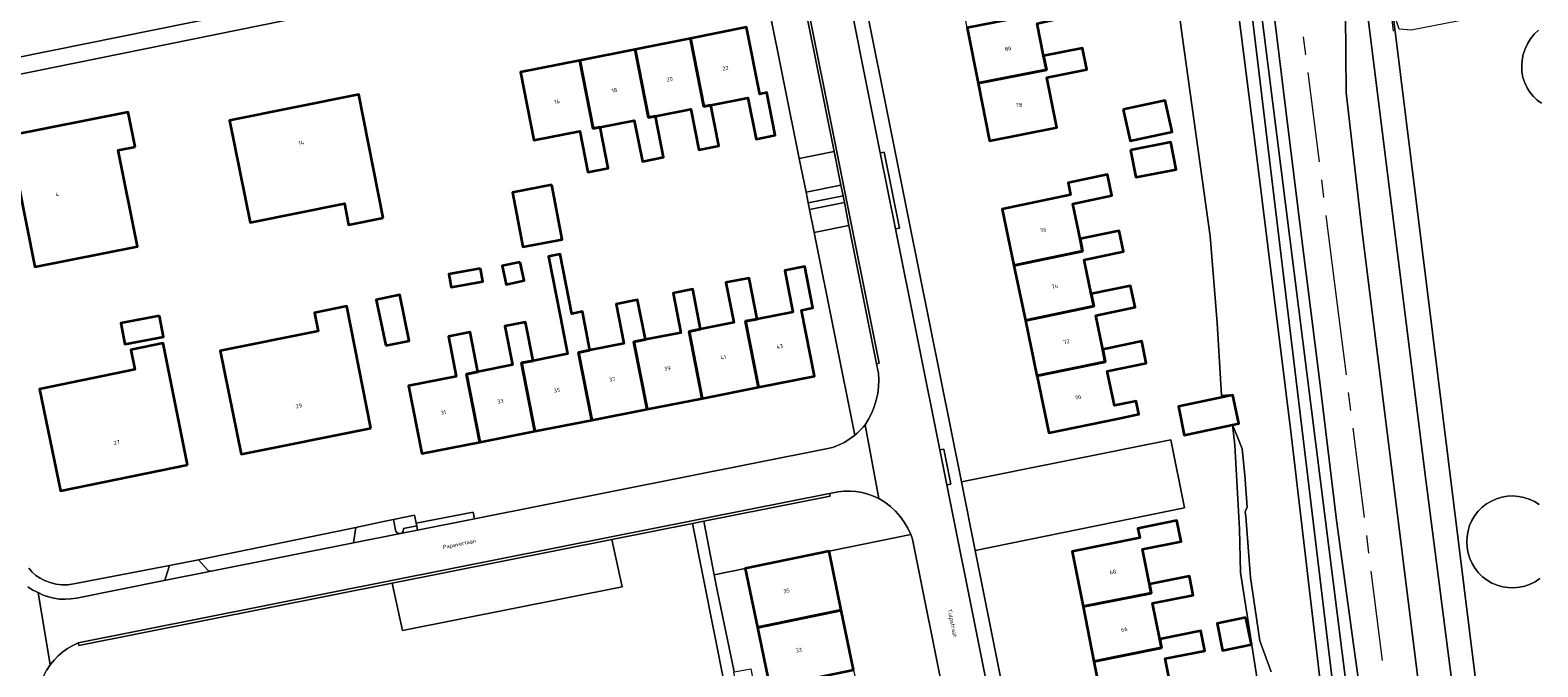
# Model space of a CAD drawing. Header units: metres. Extents: x 229229 to 231729, y 593167 to 595667.
# Tile 122 of 256: x 230235 to 230402, y 595113 to 595183. Entities that reach past the tile are written whole.
import ezdxf
from ezdxf.enums import TextEntityAlignment as Align

# ---------------------------------------------------------------- set-up
doc = ezdxf.new("R2010")
doc.units = ezdxf.units.M
doc.linetypes.add('AM-AS', pattern=[16, 10, -2, 2, -2])
for name, color, linetype, lineweight in [('B-WE-AM-AS_SPOOR-G', 10, 'AM-AS', 18), ('B-WE-GR-GRAS-GV', 60, 'Continuous', 13), ('B-WE-GR-GROENVOORZIENING-GV', 80, 'Continuous', 18), ('B-WE-IE-TERREINAFSCHEIDING_KUNSTMATIG_HEKWERK-G', 20, 'IE-TERREINAFSCHEIDING-KUNSTMATIG', 18), ('B-WE-OG-BEBOUWING-GV', 7, 'Continuous', 35), ('B-WE-OG-BEBOUWING-T18', 10, 'Continuous', 18), ('B-WE-OG-TERREIN_ERF-GV', 7, 'Continuous', 18), ('B-WE-OG-TOPOGRAFIE-T18', 10, 'Continuous', 18), ('B-WE-OG-WATER-GV', 130, 'Continuous', 18), ('B-WE-OG-WATER_GREPPEL-GV', 160, 'Continuous', 18), ('B-WE-OG-WATER_SLOOT-GV', 120, 'Continuous', 18), ('B-WE-VH-ONVERHARD-GV', 252, 'Continuous', 18), ('B-WE-VH-VERHARDING_GESLOTEN-GV', 252, 'Continuous', 18), ('B-WE-VH-VERHARDING_HALFVERHARDING-GV', 252, 'Continuous', 18), ('B-WE-VH-VERHARDING_OPEN-GV', 252, 'Continuous', 18)]:
    doc.layers.add(name, color=color, linetype=linetype, lineweight=lineweight)
doc.styles.add('NLCS-ISO-M250-T18', font='NLCS-ISO.ttf', dxfattribs={"height": 0.45})
doc.linetypes.add('IE-TERREINAFSCHEIDING-KUNSTMATIG', pattern='A,4,[82,NLCS.SHX,S=0.75,R=90,X=0,Y=0],4,-2', length=10)

msp = doc.modelspace()

# ---------------------------------------------------------------- linework, layer by layer
at = {"layer": 'B-WE-AM-AS_SPOOR-G'}
msp.add_lwpolyline([(230420.875, 594829.939), (230411.343, 594905.317), (230393.191, 595049.819), (230380.114, 595152.843), (230344.046, 595438.588), (230318.338, 595641.443), (230315.047, 595666.818)], dxfattribs=at)
at = {"layer": 'B-WE-GR-GRAS-GV'}
for points in [[(230403.045, 595033.456), (230399.151, 595065.271), (230397.312, 595077.032), (230393.529, 595105.507), (230389.795, 595134.517), (230382.717, 595191.222), (230378.99, 595218.632), (230375.916, 595242.431), (230372.236, 595272.262), (230369.952, 595294.234), (230366.074, 595324.197), (230362.435, 595355.687), (230358.017, 595388.838), (230356.745, 595399.015), (230355.496, 595409.014), (230352.537, 595432.697), (230345.116, 595489.899), (230339.144, 595538.274), (230333.567, 595579.902), (230322.618, 595666.818)], [(230334.879, 595476.714), (230412.84, 594859.061)], [(230403.031, 594946.326), (230401.168, 594960.852), (230399.345, 594972.823), (230398.428, 594979.054), (230397.014, 594992.043), (230396.237, 594998.367), (230394.934, 595008.457), (230394.588, 595014.296), (230393.795, 595021.578), (230393.004, 595025.389), (230392.717, 595029.83), (230391.742, 595037.97), (230390.516, 595046.839), (230389.153, 595057.571), (230388.462, 595062.44), (230386.295, 595080.32), (230384.765, 595094.706), (230381.884, 595115.072), (230380.017, 595128.896), (230378.098, 595144.822), (230376.144, 595160.101), (230374.385, 595174.477), (230371.881, 595194.737)], [(230380.611, 595187.73), (230380.794, 595187.752), (230380.983, 595186.182), (230380.879, 595186.17), (230381.019, 595185.156), (230381.083, 595176.426), (230382.819, 595161.224), (230389.533, 595107.482), (230392.515, 595086.186), (230405.828, 594979.15)]]:
    msp.add_lwpolyline(points, dxfattribs=at)
at = {"layer": 'B-WE-GR-GROENVOORZIENING-GV'}
for points in [[(230320.272, 595189.211), (230320.079, 595190.714), (230319.866, 595191.394), (230319.585, 595192.049), (230319.238, 595192.673), (230318.83, 595193.257), (230318.365, 595193.797), (230317.846, 595194.287), (230317.281, 595194.721), (230316.656, 595195.077), (230316.009, 595195.392), (230315.342, 595195.663), (230314.659, 595195.89), (230313.963, 595196.071), (230315.709, 595185.842), (230316.846, 595186.071), (230320.27, 595169.078), (230324.15, 595169.855)], [(230321.41, 595163.417), (230325.284, 595164.193), (230325.134, 595164.945), (230321.259, 595164.169)], [(230325.798, 595161.63), (230321.927, 595160.854), (230326.463, 595138.343), (230326.706, 595138.554), (230326.94, 595138.775), (230327.163, 595139.005), (230327.377, 595139.246), (230327.58, 595139.495), (230327.982, 595140.133), (230328.326, 595140.804), (230328.612, 595141.502), (230328.835, 595142.222), (230328.996, 595142.958), (230329.092, 595143.706), (230329.122, 595144.46), (230329.087, 595145.213), (230328.874, 595146.275)], [(230338.292, 595133.138), (230339.818, 595125.528), (230363.107, 595130.267), (230361.578, 595137.819)], [(230329.125, 595131.29), (230328.52, 595131.571), (230327.892, 595131.796), (230327.246, 595131.963), (230326.587, 595132.071), (230325.921, 595132.118), (230325.254, 595132.105), (230324.591, 595132.031), (230323.638, 595131.867), (230323.696, 595131.573), (230309.664, 595128.783), (230310.823, 595122.803), (230314.256, 595123.512), (230323.587, 595125.44), (230332.662, 595127.315), (230332.336, 595128.018), (230331.944, 595128.686), (230331.488, 595129.312), (230330.972, 595129.891), (230330.403, 595130.417), (230329.785, 595130.885)], [(230270.703, 595126.354), (230270.966, 595128.075), (230270.073, 595127.879), (230253.446, 595124.493), (230254.47, 595123.372), (230254.537, 595123.306), (230254.615, 595123.255), (230254.702, 595123.221), (230254.794, 595123.206), (230254.888, 595123.209)]]:
    msp.add_lwpolyline(points, close=True, dxfattribs=at)
for points in [[(230405.41, 595186.565), (230393.471, 595184.363), (230388.299, 595183.372), (230386.979, 595183.482), (230386.483, 595184.913), (230386.263, 595186.785), (230386.648, 595188.491), (230385.878, 595188.457), (230386.54, 595183.223), (230395.974, 595107.04), (230399.656, 595077.306), (230406.695, 595020.47)], [(230402.815, 595175.224), (230402.334, 595175.579), (230401.899, 595175.989), (230401.518, 595176.449), (230401.194, 595176.951), (230400.934, 595177.489), (230400.745, 595178.105), (230400.633, 595178.739), (230400.6, 595179.383), (230400.646, 595180.025), (230400.77, 595180.657), (230400.972, 595181.269), (230401.247, 595181.852), (230401.592, 595182.396), (230402.001, 595182.894), (230402.468, 595183.337)], [(230402.628, 595122.396), (230402.106, 595122.048), (230401.546, 595121.768), (230400.955, 595121.559), (230400.343, 595121.425), (230399.719, 595121.368), (230399.092, 595121.388), (230398.473, 595121.485), (230397.871, 595121.658), (230397.295, 595121.904), (230396.753, 595122.219), (230396.255, 595122.599), (230395.807, 595123.037), (230395.417, 595123.528), (230395.09, 595124.062), (230394.833, 595124.634), (230394.647, 595125.232), (230394.537, 595125.849), (230394.494, 595126.468), (230394.526, 595127.088), (230394.634, 595127.699), (230394.816, 595128.293), (230395.069, 595128.86), (230395.39, 595129.391), (230395.773, 595129.88), (230396.213, 595130.318), (230396.703, 595130.699), (230397.236, 595131.017), (230397.804, 595131.267), (230398.398, 595131.447), (230399.01, 595131.552), (230399.63, 595131.582), (230400.249, 595131.536), (230400.858, 595131.414), (230401.447, 595131.219), (230402.008, 595130.954), (230402.533, 595130.621)], [(230313.19, 595104.461), (230308.389, 595128.53), (230299.408, 595126.744), (230300.559, 595121.491), (230276.136, 595116.635), (230274.991, 595121.888), (230240.143, 595114.959), (230240.085, 595115.253), (230239.481, 595114.971), (230238.906, 595114.634), (230238.364, 595114.246), (230237.86, 595113.811), (230237.398, 595113.33), (230236.982, 595112.81), (230236.58, 595112.194)], [(230234.471, 595121.479), (230235.026, 595121.124), (230235.617, 595120.833), (230236.188, 595120.566), (230236.782, 595120.358), (230237.394, 595120.208), (230238.018, 595120.12), (230238.648, 595120.094), (230239.277, 595120.131), (230239.899, 595120.229), (230249.469, 595122.132), (230249.559, 595122.166), (230249.641, 595122.218), (230249.709, 595122.285), (230249.762, 595122.366), (230249.797, 595122.456), (230250.256, 595123.844), (230239.584, 595121.798), (230238.926, 595121.715), (230238.263, 595121.712), (230237.604, 595121.789), (230236.959, 595121.944), (230236.337, 595122.175), (230235.844, 595122.432), (230235.387, 595122.749), (230234.973, 595123.12), (230234.609, 595123.541)]]:
    msp.add_lwpolyline(points, dxfattribs=at)
at = {"layer": 'B-WE-IE-TERREINAFSCHEIDING_KUNSTMATIG_HEKWERK-G'}
msp.add_lwpolyline([(230386.339, 595183.256), (230385.882, 595187.34), (230385.432, 595190.116), (230384.748, 595196.663), (230382.966, 595210.672), (230381.573, 595221.598), (230379.846, 595235.493), (230378.027, 595250.1), (230376.679, 595261.503), (230374.744, 595276.938), (230373.146, 595289.508), (230372.248, 595296.692), (230371.71, 595301.561), (230370.509, 595310.592), (230368.905, 595322.762), (230367.03, 595337.712), (230365.466, 595349.732), (230363.131, 595367.933)], dxfattribs=at)
at = {"layer": 'B-WE-OG-BEBOUWING-GV'}
for points in [[(230346.212, 595186.677), (230346.52, 595185.107), (230338.952, 595183.623), (230340.162, 595177.446), (230347.75, 595178.933), (230347.442, 595180.503), (230346.725, 595184.112), (230351.043, 595185.061), (230350.56, 595187.529)], [(230308.159, 595182.433), (230309.661, 595174.856), (230310.426, 595175.008), (230314.564, 595175.828), (230315.472, 595171.249), (230317.587, 595171.669), (230316.644, 595176.419), (230315.88, 595176.247), (230314.408, 595183.672)], [(230302.007, 595181.214), (230295.857, 595179.994), (230297.357, 595172.427), (230298.122, 595172.579), (230301.917, 595173.332), (230302.82, 595168.774), (230305.176, 595169.241), (230304.273, 595173.797), (230303.508, 595173.646)], [(230308.159, 595182.433), (230302.007, 595181.214), (230303.508, 595173.646), (230304.273, 595173.797), (230308.216, 595174.579), (230309.111, 595170.063), (230311.32, 595170.501), (230310.426, 595175.008), (230309.661, 595174.856)], [(230340.162, 595177.446), (230341.416, 595171.05), (230348.903, 595172.518), (230347.807, 595178.111), (230352.245, 595178.981), (230351.78, 595181.353), (230347.442, 595180.503), (230347.75, 595178.933)], [(230295.857, 595179.994), (230289.257, 595178.686), (230290.754, 595171.135), (230295.851, 595172.146), (230296.759, 595167.566), (230299.027, 595168.016), (230298.122, 595172.579), (230297.357, 595172.427)], [(230274.002, 595162.508), (230271.278, 595176.212), (230256.919, 595173.306), (230259.216, 595161.958), (230269.682, 595164.076), (230270.156, 595161.73)], [(230246.419, 595170.391), (230245.654, 595174.247), (230232.374, 595171.612), (230235.262, 595157.054), (230246.665, 595159.316), (230244.542, 595170.018)], [(230356.304, 595174.523), (230357.051, 595171.036), (230361.719, 595172.036), (230360.971, 595175.524)], [(230357.101, 595170.023), (230357.693, 595167.001), (230362.193, 595167.883), (230361.601, 595170.905)], [(230292.769, 595166.148), (230288.38, 595165.322), (230289.522, 595159.255), (230293.911, 595160.081)], [(230344.134, 595157.196), (230351.772, 595158.787), (230351.486, 595160.157), (230350.672, 595164.064), (230355.041, 595164.974), (230354.553, 595167.316), (230350.153, 595166.4), (230350.434, 595165.052), (230342.828, 595163.467)], [(230351.486, 595160.157), (230351.772, 595158.787), (230344.134, 595157.196), (230345.407, 595151.087), (230353.013, 595152.671), (230352.727, 595154.042), (230351.938, 595157.83), (230356.328, 595158.744), (230355.844, 595161.065)], [(230289.217, 595157.586), (230287.243, 595157.157), (230287.691, 595155.097), (230289.665, 595155.526)], [(230290.666, 595146.613), (230289.39, 595146.362), (230290.88, 595138.78), (230297.19, 595140.019), (230295.713, 595147.536), (230296.989, 595147.786), (230296.148, 595152.071), (230294.986, 595151.843), (230293.684, 595158.469), (230292.377, 595158.213), (230293.679, 595151.586), (230294.508, 595147.367)], [(230284.825, 595156.865), (230281.31, 595156.225), (230281.57, 595154.793), (230285.085, 595155.433)], [(230309.474, 595142.432), (230315.744, 595143.663), (230314.303, 595150.995), (230315.579, 595151.246), (230314.684, 595155.805), (230312.119, 595155.301), (230312.995, 595150.843), (230309.29, 595150.115), (230308.015, 595149.864)], [(230315.579, 595151.246), (230314.303, 595150.995), (230315.744, 595143.663), (230321.973, 595144.887), (230320.529, 595152.239), (230321.791, 595152.487), (230320.89, 595157.073), (230318.647, 595156.633), (230319.552, 595152.026)], [(230303.166, 595148.957), (230301.89, 595148.706), (230303.359, 595141.231), (230309.474, 595142.432), (230308.015, 595149.864), (230309.29, 595150.115), (230308.418, 595154.555), (230306.237, 595154.127), (230307.1, 595149.73)], [(230346.691, 595144.921), (230354.296, 595146.505), (230354.011, 595147.876), (230353.228, 595151.637), (230357.61, 595152.55), (230357.109, 595154.955), (230352.727, 595154.042), (230353.013, 595152.671), (230345.407, 595151.087)], [(230272.618, 595139.133), (230269.972, 595152.67), (230266.372, 595151.943), (230266.785, 595149.9), (230255.89, 595147.697), (230258.21, 595136.221)], [(230274.277, 595148.294), (230276.904, 595148.831), (230275.865, 595153.919), (230273.238, 595153.382)], [(230303.359, 595141.231), (230301.89, 595148.706), (230303.166, 595148.957), (230302.298, 595153.374), (230299.896, 595152.902), (230300.756, 595148.526), (230296.989, 595147.786), (230295.713, 595147.536), (230297.19, 595140.019)], [(230249.144, 595151.6), (230244.827, 595150.784), (230245.268, 595148.452), (230249.585, 595149.268)], [(230290.88, 595138.78), (230289.39, 595146.362), (230290.666, 595146.613), (230289.823, 595150.904), (230287.527, 595150.453), (230288.374, 595146.143), (230284.528, 595145.388), (230283.252, 595145.137), (230284.738, 595137.573)], [(230284.528, 595145.388), (230283.667, 595149.769), (230281.257, 595149.296), (230282.126, 595144.876), (230276.83, 595143.836), (230278.308, 595136.31), (230284.738, 595137.573), (230283.252, 595145.137)], [(230252.231, 595135.052), (230249.522, 595148.576), (230245.928, 595147.837), (230246.381, 595145.633), (230235.781, 595143.455), (230238.105, 595132.15)], [(230354.011, 595147.876), (230354.296, 595146.505), (230346.691, 595144.921), (230346.707, 595144.846), (230348.011, 595138.584), (230355.607, 595140.166), (230358.026, 595140.67), (230357.723, 595142.123), (230355.304, 595141.619), (230354.507, 595145.448), (230358.859, 595146.354), (230358.354, 595148.78)], [(230368.081, 595142.707), (230362.421, 595141.512), (230363.087, 595138.356), (230368.457, 595139.49), (230369.14, 595139.634), (230368.474, 595142.79)], [(230359.223, 595121.776), (230358.447, 595125.683), (230362.724, 595126.532), (230362.266, 595128.838), (230357.922, 595127.976), (230358.133, 595126.911), (230350.614, 595125.418), (230351.83, 595119.29), (230359.418, 595120.795)], [(230324.943, 595118.879), (230323.587, 595125.44), (230314.256, 595123.512), (230315.612, 595116.95)], [(230351.83, 595119.29), (230353.039, 595113.196), (230360.544, 595114.685), (230360.349, 595115.666), (230359.558, 595119.655), (230364.083, 595120.553), (230363.665, 595122.658), (230359.223, 595121.776), (230359.418, 595120.795)], [(230326.314, 595112.251), (230324.943, 595118.879), (230315.612, 595116.95), (230316.982, 595110.322)], [(230369.925, 595118.077), (230366.728, 595117.419), (230367.347, 595114.411), (230370.544, 595115.069)], [(230361.764, 595109.408), (230360.952, 595113.498), (230365.364, 595114.373), (230364.927, 595116.575), (230360.349, 595115.666), (230360.544, 595114.685), (230353.039, 595113.196), (230354.287, 595106.905), (230361.958, 595108.427)]]:
    msp.add_lwpolyline(points, close=True, dxfattribs=at)
at = {"layer": 'B-WE-OG-TERREIN_ERF-GV'}
for points in [[(230371.708, 595107.892), (230369.331, 595123.066), (230369.237, 595127.879), (230368.72, 595137.245), (230368.457, 595139.49), (230363.087, 595138.356), (230362.421, 595141.512), (230368.081, 595142.707), (230368.07, 595142.804), (230367.223, 595142.765), (230366.745, 595150.831), (230365.967, 595160.45), (230362.857, 595182.775), (230359.543, 595207.839)], [(230325.512, 595196.88), (230332.459, 595162.231), (230338.292, 595133.138), (230361.578, 595137.819), (230363.107, 595130.267), (230339.818, 595125.528), (230345.577, 595096.806)], [(230234.609, 595123.541), (230234.973, 595123.12), (230235.387, 595122.749), (230235.844, 595122.432), (230236.337, 595122.175), (230236.959, 595121.944), (230237.604, 595121.789), (230238.263, 595121.712), (230238.926, 595121.715), (230239.584, 595121.798), (230250.256, 595123.844), (230253.446, 595124.493), (230270.073, 595127.879), (230270.966, 595128.075), (230274.046, 595128.75), (230275.141, 595128.969), (230277.494, 595129.441), (230277.667, 595128.569), (230284.011, 595129.795), (230284.163, 595129.033), (230323.256, 595136.804), (230323.952, 595136.983), (230324.626, 595137.229), (230325.274, 595137.54), (230325.888, 595137.913), (230326.463, 595138.343), (230321.927, 595160.854), (230321.41, 595163.417), (230321.259, 595164.169), (230321.022, 595165.345), (230320.27, 595169.078), (230316.846, 595186.071)], [(230265.638, 595184.932), (230229.408, 595177.605)], [(230354.287, 595106.905), (230353.039, 595113.196), (230351.83, 595119.29), (230350.614, 595125.418), (230358.133, 595126.911), (230357.922, 595127.976), (230362.266, 595128.838), (230362.724, 595126.532), (230358.447, 595125.683), (230359.223, 595121.776), (230363.665, 595122.658), (230364.083, 595120.553), (230359.558, 595119.655), (230360.349, 595115.666), (230364.927, 595116.575), (230365.364, 595114.373), (230360.952, 595113.498), (230361.764, 595109.408)]]:
    msp.add_lwpolyline(points, dxfattribs=at)
for points in [[(230347.807, 595178.111), (230348.903, 595172.518), (230341.416, 595171.05), (230340.162, 595177.446), (230338.952, 595183.623), (230337.71, 595189.958), (230336.485, 595196.205), (230343.708, 595197.621), (230343.401, 595199.188), (230348.039, 595200.097), (230348.493, 595197.785), (230344.187, 595196.941), (230344.958, 595193.009), (230349.22, 595193.845), (230349.663, 595191.583), (230345.414, 595190.75), (230346.212, 595186.677), (230350.56, 595187.529), (230351.043, 595185.061), (230346.725, 595184.112), (230347.442, 595180.503), (230351.78, 595181.353), (230352.245, 595178.981)], [(230289.257, 595178.686), (230295.857, 595179.994), (230302.007, 595181.214), (230308.159, 595182.433), (230314.408, 595183.672), (230315.88, 595176.247), (230316.644, 595176.419), (230317.587, 595171.669), (230315.472, 595171.249), (230314.564, 595175.828), (230310.426, 595175.008), (230311.32, 595170.501), (230309.111, 595170.063), (230308.216, 595174.579), (230304.273, 595173.797), (230305.176, 595169.241), (230302.82, 595168.774), (230301.917, 595173.332), (230298.122, 595172.579), (230299.027, 595168.016), (230296.759, 595167.566), (230295.851, 595172.146), (230290.754, 595171.135)], [(230259.216, 595161.958), (230256.919, 595173.306), (230271.278, 595176.212), (230274.002, 595162.508), (230270.156, 595161.73), (230269.682, 595164.076)], [(230244.542, 595170.018), (230246.665, 595159.316), (230235.262, 595157.054), (230232.374, 595171.612), (230245.654, 595174.247), (230246.419, 595170.391)], [(230357.051, 595171.036), (230356.304, 595174.523), (230360.971, 595175.524), (230361.719, 595172.036)], [(230357.693, 595167.001), (230357.101, 595170.023), (230361.601, 595170.905), (230362.193, 595167.883)], [(230288.38, 595165.322), (230292.769, 595166.148), (230293.911, 595160.081), (230289.522, 595159.255)], [(230348.011, 595138.584), (230346.707, 595144.846), (230346.691, 595144.921), (230345.407, 595151.087), (230344.134, 595157.196), (230342.828, 595163.467), (230350.434, 595165.052), (230350.153, 595166.4), (230354.553, 595167.316), (230355.041, 595164.974), (230350.672, 595164.064), (230351.486, 595160.157), (230355.844, 595161.065), (230356.328, 595158.744), (230351.938, 595157.83), (230352.727, 595154.042), (230357.109, 595154.955), (230357.61, 595152.55), (230353.228, 595151.637), (230354.011, 595147.876), (230358.354, 595148.78), (230358.859, 595146.354), (230354.507, 595145.448), (230355.304, 595141.619), (230357.723, 595142.123), (230358.026, 595140.67), (230355.607, 595140.166)], [(230292.377, 595158.213), (230293.684, 595158.469), (230294.986, 595151.843), (230296.148, 595152.071), (230296.989, 595147.786), (230300.756, 595148.526), (230299.896, 595152.902), (230302.298, 595153.374), (230303.166, 595148.957), (230307.1, 595149.73), (230306.237, 595154.127), (230308.418, 595154.555), (230309.29, 595150.115), (230312.995, 595150.843), (230312.119, 595155.301), (230314.684, 595155.805), (230315.579, 595151.246), (230319.552, 595152.026), (230318.647, 595156.633), (230320.89, 595157.073), (230321.791, 595152.487), (230320.529, 595152.239), (230321.973, 595144.887), (230315.744, 595143.663), (230309.474, 595142.432), (230303.359, 595141.231), (230297.19, 595140.019), (230290.88, 595138.78), (230284.738, 595137.573), (230278.308, 595136.31), (230276.83, 595143.836), (230282.126, 595144.876), (230281.257, 595149.296), (230283.667, 595149.769), (230284.528, 595145.388), (230288.374, 595146.143), (230287.527, 595150.453), (230289.823, 595150.904), (230290.666, 595146.613), (230294.508, 595147.367), (230293.679, 595151.586)], [(230289.217, 595157.586), (230289.665, 595155.526), (230287.691, 595155.097), (230287.243, 595157.157)], [(230281.31, 595156.225), (230284.825, 595156.865), (230285.085, 595155.433), (230281.57, 595154.793)], [(230269.972, 595152.67), (230272.618, 595139.133), (230258.21, 595136.221), (230255.89, 595147.697), (230266.785, 595149.9), (230266.372, 595151.943)], [(230275.865, 595153.919), (230276.904, 595148.831), (230274.277, 595148.294), (230273.238, 595153.382)], [(230249.585, 595149.268), (230245.268, 595148.452), (230244.827, 595150.784), (230249.144, 595151.6)], [(230252.231, 595135.052), (230238.105, 595132.15), (230235.781, 595143.455), (230246.381, 595145.633), (230245.928, 595147.837), (230249.522, 595148.576)], [(230332.862, 595126.765), (230332.825, 595126.876), (230332.787, 595126.987), (230332.747, 595127.097), (230332.705, 595127.206), (230332.662, 595127.315), (230323.587, 595125.44), (230324.943, 595118.879), (230326.314, 595112.251), (230327.505, 595106.487), (230336.549, 595108.292)], [(230316.982, 595110.322), (230315.612, 595116.95), (230314.256, 595123.512), (230310.823, 595122.803), (230311.155, 595121.092), (230313.036, 595112.017), (230314.889, 595112.367), (230315.36, 595109.872), (230313.552, 595109.53), (230314.838, 595103.327), (230314.888, 595103.337), (230314.61, 595104.658), (230316.63, 595105.082), (230316.982, 595103.406), (230318.352, 595103.694)], [(230366.728, 595117.419), (230369.925, 595118.077), (230370.544, 595115.069), (230367.347, 595114.411)]]:
    msp.add_lwpolyline(points, close=True, dxfattribs=at)
at = {"layer": 'B-WE-OG-WATER-GV'}
for points in [[(230382.353, 595075.658), (230374.947, 595138.735), (230371.095, 595169.497), (230362.502, 595237.171)], [(230359.543, 595207.839), (230362.857, 595182.775), (230365.967, 595160.45), (230366.745, 595150.831), (230367.223, 595142.765), (230368.07, 595142.804), (230368.081, 595142.707), (230368.474, 595142.79), (230369.14, 595139.634), (230368.457, 595139.49), (230369.019, 595138.029), (230369.522, 595136.834), (230369.815, 595133.877), (230370.088, 595130.333), (230369.836, 595129.83), (230369.941, 595129.305), (230370.453, 595122.535), (230371.48, 595115.489), (230372.727, 595112.04)]]:
    msp.add_lwpolyline(points, dxfattribs=at)
at = {"layer": 'B-WE-OG-WATER_GREPPEL-GV'}
msp.add_lwpolyline([(230356.745, 595399.015), (230358.017, 595388.838), (230362.435, 595355.687), (230366.074, 595324.197), (230369.952, 595294.234), (230372.236, 595272.262), (230375.916, 595242.431), (230378.99, 595218.632), (230382.717, 595191.222), (230389.795, 595134.517), (230393.529, 595105.507), (230397.312, 595077.032), (230399.656, 595077.306), (230395.974, 595107.04), (230386.54, 595183.223), (230385.878, 595188.457), (230372.105, 595297.409), (230359.271, 595398.933), (230358.886, 595399.272), (230358.319, 595399.295), (230358.069, 595399.227)], close=True, dxfattribs=at)
at = {"layer": 'B-WE-OG-WATER_SLOOT-GV'}
for points in [[(230307.619, 595666.818), (230319.481, 595572.407), (230325.968, 595522.04), (230336.67, 595437.982), (230345.589, 595366.376), (230351.144, 595317.345), (230352.758, 595306.96), (230362.502, 595237.171), (230371.095, 595169.497), (230374.947, 595138.735), (230382.353, 595075.658)], [(230412.84, 594859.061), (230334.879, 595476.714), (230318.587, 595605.661), (230315.336, 595631.39), (230310.86, 595666.818)], [(230344.864, 595385.767), (230347.67, 595365.441), (230350.369, 595345.981), (230352.501, 595328.764), (230353.884, 595316.364), (230355.089, 595309.821), (230360.854, 595262.369), (230367.489, 595211.49), (230370.758, 595184.022), (230376.82, 595133.676), (230382.4, 595087.192), (230383.862, 595075.812), (230389.087, 595035.149), (230397.469, 594964.981), (230398.628, 594953.922), (230401.033, 594934.909), (230406.143, 594892.766)], [(230382.353, 595075.658), (230383.862, 595075.812), (230382.4, 595087.192), (230376.82, 595133.676), (230370.758, 595184.022), (230367.489, 595211.49), (230360.854, 595262.369), (230355.089, 595309.821), (230353.884, 595316.364), (230352.501, 595328.764), (230350.369, 595345.981), (230347.67, 595365.441), (230344.864, 595385.767)], [(230372.727, 595112.04), (230371.48, 595115.489), (230370.453, 595122.535), (230369.941, 595129.305), (230369.836, 595129.83), (230370.088, 595130.333), (230369.815, 595133.877), (230369.522, 595136.834), (230369.019, 595138.029), (230368.457, 595139.49), (230368.72, 595137.245), (230369.237, 595127.879), (230369.331, 595123.066), (230371.708, 595107.892)]]:
    msp.add_lwpolyline(points, dxfattribs=at)
at = {"layer": 'B-WE-VH-ONVERHARD-GV'}
for points in [[(230402.468, 595183.337), (230402.001, 595182.894), (230401.592, 595182.396), (230401.247, 595181.852), (230400.972, 595181.269), (230400.77, 595180.657), (230400.646, 595180.025), (230400.6, 595179.383), (230400.633, 595178.739), (230400.745, 595178.105), (230400.934, 595177.489), (230401.194, 595176.951), (230401.518, 595176.449), (230401.899, 595175.989), (230402.334, 595175.579), (230402.815, 595175.224)], [(230402.533, 595130.621), (230402.008, 595130.954), (230401.447, 595131.219), (230400.858, 595131.414), (230400.249, 595131.536), (230399.63, 595131.582), (230399.01, 595131.552), (230398.398, 595131.447), (230397.804, 595131.267), (230397.236, 595131.017), (230396.703, 595130.699), (230396.213, 595130.318), (230395.773, 595129.88), (230395.39, 595129.391), (230395.069, 595128.86), (230394.816, 595128.293), (230394.634, 595127.699), (230394.526, 595127.088), (230394.494, 595126.468), (230394.537, 595125.849), (230394.647, 595125.232), (230394.833, 595124.634), (230395.09, 595124.062), (230395.417, 595123.528), (230395.807, 595123.037), (230396.255, 595122.599), (230396.753, 595122.219), (230397.295, 595121.904), (230397.871, 595121.658), (230398.473, 595121.485), (230399.092, 595121.388), (230399.719, 595121.368), (230400.343, 595121.425), (230400.955, 595121.559), (230401.546, 595121.768), (230402.106, 595122.048), (230402.628, 595122.396)]]:
    msp.add_lwpolyline(points, dxfattribs=at)
at = {"layer": 'B-WE-VH-VERHARDING_GESLOTEN-GV'}
for points in [[(230343.605, 595098.246), (230336.674, 595132.814), (230335.894, 595136.702), (230330.97, 595161.262), (230329.276, 595169.71), (230324.618, 595192.942)], [(230320.566, 595189.27), (230329.168, 595146.334), (230328.874, 595146.275), (230329.087, 595145.213), (230329.122, 595144.46), (230329.092, 595143.706), (230328.996, 595142.958), (230328.835, 595142.222), (230328.612, 595141.502), (230328.326, 595140.804), (230327.982, 595140.133), (230327.58, 595139.495), (230329.125, 595131.29), (230329.785, 595130.885), (230330.403, 595130.417), (230330.972, 595129.891), (230331.488, 595129.312), (230331.944, 595128.686), (230332.336, 595128.018), (230332.662, 595127.315), (230332.705, 595127.206), (230332.747, 595127.097), (230332.787, 595126.987), (230332.825, 595126.876), (230332.862, 595126.765), (230336.549, 595108.292)], [(230223.318, 595184.682), (230224.743, 595177.172), (230225.261, 595177.655), (230225.819, 595178.09), (230226.414, 595178.474), (230227.04, 595178.805), (230227.693, 595179.079), (230228.367, 595179.294), (230229.058, 595179.449), (230264.172, 595186.55)], [(230264.172, 595186.55), (230229.058, 595179.449)], [(230229.408, 595177.605), (230265.638, 595184.932)], [(230234.018, 595090.066), (230235.967, 595080.354), (230238.663, 595067.586), (230243.327, 595068.752), (230235.357, 595107.184), (230235.653, 595107.232), (230235.572, 595107.963), (230235.562, 595108.698), (230235.626, 595109.431), (230235.761, 595110.154), (230235.966, 595110.86), (230236.24, 595111.542), (230236.58, 595112.194), (230236.982, 595112.81), (230235.617, 595120.833), (230235.026, 595121.124), (230234.471, 595121.479)]]:
    msp.add_lwpolyline(points, dxfattribs=at)
for points in [[(230325.134, 595164.945), (230325.284, 595164.193), (230325.798, 595161.63), (230328.874, 595146.275), (230329.168, 595146.334), (230320.566, 595189.27), (230320.272, 595189.211), (230324.15, 595169.855), (230324.898, 595166.122)], [(230299.349, 595127.038), (230308.331, 595128.824), (230309.606, 595129.077), (230323.638, 595131.867), (230324.591, 595132.031), (230325.254, 595132.105), (230325.921, 595132.118), (230326.587, 595132.071), (230327.246, 595131.963), (230327.892, 595131.796), (230328.52, 595131.571), (230329.125, 595131.29), (230327.58, 595139.495), (230327.377, 595139.246), (230327.163, 595139.005), (230326.94, 595138.775), (230326.706, 595138.554), (230326.463, 595138.343), (230325.888, 595137.913), (230325.274, 595137.54), (230324.626, 595137.229), (230323.952, 595136.983), (230323.256, 595136.804), (230284.163, 595129.033), (230277.825, 595127.773), (230275.913, 595127.393), (230270.703, 595126.354), (230254.888, 595123.209), (230249.469, 595122.132), (230239.899, 595120.229), (230239.277, 595120.131), (230238.648, 595120.094), (230238.018, 595120.12), (230237.394, 595120.208), (230236.782, 595120.358), (230236.188, 595120.566), (230235.617, 595120.833), (230236.982, 595112.81), (230237.398, 595113.33), (230237.86, 595113.811), (230238.364, 595114.246), (230238.906, 595114.634), (230239.481, 595114.971), (230240.085, 595115.253), (230274.932, 595122.183)]]:
    msp.add_lwpolyline(points, close=True, dxfattribs=at)
at = {"layer": 'B-WE-VH-VERHARDING_HALFVERHARDING-GV'}
for points in [[(230405.828, 594979.15), (230392.515, 595086.186), (230389.533, 595107.482), (230382.819, 595161.224), (230381.083, 595176.426), (230381.019, 595185.156), (230380.879, 595186.17), (230379.765, 595186.036), (230379.577, 595187.606), (230380.611, 595187.73), (230379.882, 595190.699), (230378.564, 595194.105), (230376.038, 595213.021), (230361.749, 595327.778), (230353.957, 595388.805), (230350.009, 595422.294), (230338.47, 595512.356), (230328.43, 595593.515), (230318.95, 595666.818)], [(230371.881, 595194.737), (230374.385, 595174.477), (230376.144, 595160.101), (230378.098, 595144.822), (230380.017, 595128.896), (230381.884, 595115.072), (230384.765, 595094.706), (230386.295, 595080.32), (230388.462, 595062.44), (230389.153, 595057.571), (230390.516, 595046.839), (230391.742, 595037.97), (230392.717, 595029.83), (230393.004, 595025.389), (230393.795, 595021.578), (230394.588, 595014.296), (230394.934, 595008.457), (230396.237, 594998.367), (230397.014, 594992.043), (230398.428, 594979.054), (230399.345, 594972.823), (230401.168, 594960.852), (230403.031, 594946.326)]]:
    msp.add_lwpolyline(points, dxfattribs=at)
at = {"layer": 'B-WE-VH-VERHARDING_OPEN-GV'}
for points in [[(230345.577, 595096.806), (230339.818, 595125.528), (230338.292, 595133.138), (230332.459, 595162.231), (230325.512, 595196.88)], [(230324.618, 595192.942), (230329.276, 595169.71), (230329.717, 595169.799), (230331.411, 595161.35), (230330.97, 595161.262), (230335.894, 595136.702), (230336.336, 595136.791), (230337.115, 595132.903), (230336.674, 595132.814), (230343.605, 595098.246)]]:
    msp.add_lwpolyline(points, dxfattribs=at)
for points in [[(230324.15, 595169.855), (230320.27, 595169.078), (230321.022, 595165.345), (230324.898, 595166.122)], [(230329.276, 595169.71), (230330.97, 595161.262), (230331.411, 595161.35), (230329.717, 595169.799)], [(230321.022, 595165.345), (230321.259, 595164.169), (230325.134, 595164.945), (230324.898, 595166.122)], [(230325.284, 595164.193), (230321.41, 595163.417), (230321.927, 595160.854), (230325.798, 595161.63)], [(230336.336, 595136.791), (230335.894, 595136.702), (230336.674, 595132.814), (230337.115, 595132.903)], [(230323.638, 595131.867), (230309.606, 595129.077), (230308.331, 595128.824), (230299.349, 595127.038), (230274.932, 595122.183), (230240.085, 595115.253), (230240.143, 595114.959), (230274.991, 595121.888), (230299.408, 595126.744), (230308.389, 595128.53), (230309.664, 595128.783), (230323.696, 595131.573)], [(230275.375, 595127.793), (230275.141, 595128.969), (230274.046, 595128.75), (230270.966, 595128.075), (230270.703, 595126.354), (230275.913, 595127.393), (230275.767, 595127.4), (230275.629, 595127.45), (230275.511, 595127.537), (230275.424, 595127.655)], [(230277.667, 595128.569), (230277.494, 595129.441), (230275.141, 595128.969), (230275.375, 595127.793), (230275.424, 595127.655), (230275.511, 595127.537), (230275.629, 595127.45), (230275.767, 595127.4), (230275.913, 595127.393), (230276.045, 595127.456), (230276.154, 595127.554), (230276.229, 595127.68), (230276.264, 595127.822), (230276.257, 595127.968), (230277.728, 595128.263)], [(230277.667, 595128.569), (230277.728, 595128.263), (230277.825, 595127.773), (230284.163, 595129.033), (230284.011, 595129.795)], [(230313.552, 595109.53), (230313.461, 595109.513), (230312.99, 595112.008), (230313.036, 595112.017), (230311.155, 595121.092), (230310.823, 595122.803), (230309.664, 595128.783), (230308.389, 595128.53), (230313.19, 595104.461), (230246.424, 595090.8), (230251.543, 595066.191), (230252.874, 595066.464), (230248.123, 595089.8), (230286.476, 595097.622), (230286.47, 595097.651), (230288.571, 595098.068), (230288.575, 595098.05), (230295.101, 595099.381), (230311.727, 595102.673), (230314.838, 595103.327)], [(230277.728, 595128.263), (230276.257, 595127.968), (230276.264, 595127.822), (230276.229, 595127.68), (230276.154, 595127.554), (230276.045, 595127.456), (230275.913, 595127.393), (230277.825, 595127.773)], [(230299.408, 595126.744), (230274.991, 595121.888), (230276.136, 595116.635), (230300.559, 595121.491)], [(230254.888, 595123.209), (230254.794, 595123.206), (230254.702, 595123.221), (230254.615, 595123.255), (230254.537, 595123.306), (230254.47, 595123.372), (230253.446, 595124.493), (230250.256, 595123.844), (230249.797, 595122.456), (230249.762, 595122.366), (230249.709, 595122.285), (230249.641, 595122.218), (230249.559, 595122.166), (230249.469, 595122.132)]]:
    msp.add_lwpolyline(points, close=True, dxfattribs=at)

# ---------------------------------------------------------------- texts
at = {"layer": 'B-WE-OG-BEBOUWING-T18', "style": 'NLCS-ISO-M250-T18'}
for s, rotation, p in [('80', 11, (230343.482, 595181.304)), ('22', 11.2, (230312.061, 595179.129)), ('20', 11.2, (230305.86, 595177.9)), ('18', 11.2, (230299.71, 595176.68)), ('16', 11.2, (230293.335, 595175.416)), ('78', 11, (230344.714, 595175.018)), ('14', 11.4, (230264.892, 595170.838)), ('4', 11.2, (230237.742, 595165.111)), ('76', 11.7, (230347.397, 595161.147)), ('74', 11.7, (230348.701, 595154.888)), ('72', 11.7, (230349.982, 595148.738)), ('41', 11.1, (230311.825, 595146.97)), ('43', 11.1, (230318.087, 595148.2)), ('39', 11.1, (230305.609, 595145.749)), ('37', 11.1, (230299.46, 595144.541)), ('33', 11.1, (230287.038, 595142.101)), ('35', 11.1, (230293.31, 595143.333)), ('70', 11.7, (230351.275, 595142.53)), ('29', 11.4, (230264.622, 595141.598)), ('31', 11.1, (230280.685, 595140.853)), ('27', 11.6, (230244.363, 595137.519)), ('68', 11.2, (230355.146, 595123.133)), ('35', 11.6, (230318.851, 595121.04)), ('66', 11.2, (230356.412, 595116.749)), ('33', 11.6, (230320.214, 595114.446))]:
    msp.add_text(s, height=0.45, rotation=rotation, dxfattribs=at).set_placement(p, align=Align.MIDDLE)
at = {"layer": 'B-WE-OG-TOPOGRAFIE-T18', "style": 'NLCS-ISO-M250-T18'}
for s, rotation, p in [('Papaverlaan', 11.2, (230282.479, 595126.191)), ('Tulpstraat', 281.3, (230337.241, 595117.435))]:
    msp.add_text(s, height=0.45, rotation=rotation, dxfattribs=at).set_placement(p, align=Align.MIDDLE)

doc.saveas('drawing.dxf')
